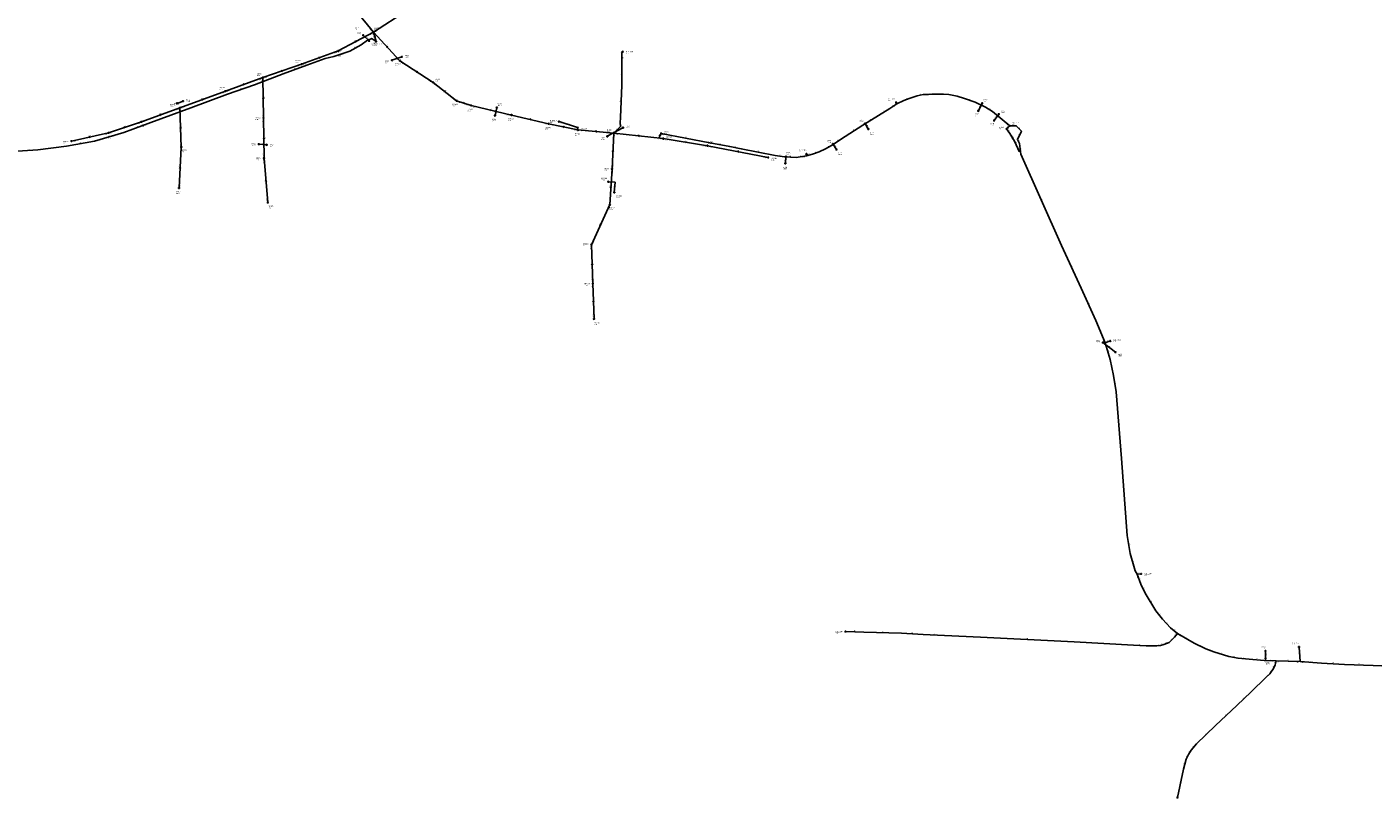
# Model space of a CAD drawing. Header units: metres. Extents: x 179992 to 198392, y 351761 to 369438.
# Tile 177 of 194: x 193626 to 195598, y 363256 to 364384. Entities that reach past the tile are written whole.
import ezdxf

# ---------------------------------------------------------------- set-up
doc = ezdxf.new("R2010")
doc.units = ezdxf.units.M

msp = doc.modelspace()

# ---------------------------------------------------------------- linework, layer by layer
at = {"layer": 'B-WE-RI-DRAINAGE-DRAIN', "linetype": 'Continuous'}
msp.add_lwpolyline([(195019.711, 364261.422), (195025.215, 364272.523)], dxfattribs=at)
at = {"layer": 'B-WE-RI-DRAINAGE-DRAIN_BETON_200', "linetype": 'Continuous'}
for points in [[(194811.987, 364204.929), (194806.703, 364212.929)], [(194737.092, 364184.604), (194738.009, 364194.467)], [(195440.326, 363459.616), (195440.211, 363470.969)]]:
    msp.add_lwpolyline(points, dxfattribs=at)
at = {"layer": 'B-WE-RI-DRAINAGE-DRAIN_BETON_300', "linetype": 'Continuous'}
for points in [[(195042.797, 364247.346), (195049.619, 364256.56)], [(194858.569, 364234.823), (194853.752, 364242.85)]]:
    msp.add_lwpolyline(points, dxfattribs=at)
at = {"layer": 'B-WE-RI-DRAINAGE-DRAIN_BETON_500', "linetype": 'Continuous'}
for points in [[(194127.62, 364363.811), (194118.905, 364372.068)], [(193977.535, 364211.735), (193966.026, 364212.616)]]:
    msp.add_lwpolyline(points, dxfattribs=at)
at = {"layer": 'B-WE-RI-DRAINAGE-DRAIN_BETON_600', "linetype": 'Continuous'}
for points in [[(194161.05, 364335.468), (194175.615, 364340.628)], [(194311.914, 364254.702), (194314.551, 364266.056)], [(194476.336, 364224.206), (194499.272, 364236.821)]]:
    msp.add_lwpolyline(points, dxfattribs=at)
at = {"layer": 'B-WE-RI-DRAINAGE-DRAIN_BETON_700', "linetype": 'Continuous'}
msp.add_lwpolyline([(195201.917, 363922.291), (195220.495, 363908.186)], dxfattribs=at)
at = {"layer": 'B-WE-RI-DRAINAGE-DRAIN_GRES', "linetype": 'Continuous'}
msp.add_lwpolyline([(193846.255, 364272.416), (193855.085, 364275.741)], dxfattribs=at)
at = {"layer": 'B-WE-RI-DRAINAGE-RIOOLPUT_INSPECTIEPUT'}
for centre in [(194118.9, 364372.07), (194127.62, 364363.81), (194161.05, 364335.47), (194175.61, 364340.63), (193855.08, 364275.74), (193846.26, 364272.42), (194311.91, 364254.7), (194314.55, 364266.06), (195019.71, 364261.42), (195025.21, 364272.52), (195049.62, 364256.56), (194499.27, 364236.82), (194853.75, 364242.85), (195042.8, 364247.35), (194476.34, 364224.21), (194858.57, 364234.82), (193966.03, 364212.62), (193977.54, 364211.73), (194806.7, 364212.93), (194811.99, 364204.93), (194737.09, 364184.6), (194738.01, 364194.47), (195201.92, 363922.29), (195220.49, 363908.19), (195440.21, 363470.97), (195440.33, 363459.62)]:
    msp.add_circle(centre, 0.8, dxfattribs=at)
at = {"layer": 'B-WE-RI-HWA-PERCEELAANSLUITLEIDING_PVC_125', "linetype": 'Continuous'}
msp.add_lwpolyline([(194486.573, 364142.047), (194487.784, 364156.921), (194477.883, 364157.699)], dxfattribs=at)
at = {"layer": 'B-WE-RI-HWA-RIOOLLEIDING_PVC_125', "linetype": 'Continuous'}
msp.add_lwpolyline([(194432.877, 364236.719), (194432.909, 364236.967), (194432.876, 364237.065), (194432.794, 364237.147), (194432.697, 364237.197), (194405.628, 364245.703)], dxfattribs=at)
at = {"layer": 'B-WE-RI-HWA-RIOOLPUT_INSPECTIEPUT'}
for centre in [(194405.63, 364245.7), (194432.88, 364236.72), (194477.88, 364157.7), (194486.57, 364142.05)]:
    msp.add_circle(centre, 0.8, dxfattribs=at)
at = {"layer": 'B-WE-RI-PERSLEIDING-POMPPUT'}
for centre in [(194899.4, 364273.74), (194768.03, 364198.33), (195212.81, 363924.59), (195258, 363583.7), (194825.09, 363499.27), (195489.3, 363476.71), (195311.3, 363256.42)]:
    msp.add_circle(centre, 0.8, dxfattribs=at)
at = {"layer": 'B-WE-RI-PERSLEIDING_PP_200', "linetype": 'Continuous'}
msp.add_lwpolyline([(194551.756, 364221.506), (194555.22, 364228.34)], dxfattribs=at)
at = {"layer": 'B-WE-RI-PERSLEIDING_PP_50', "linetype": 'Continuous'}
for points in [[(194498.8, 364347.98), (194497.583, 364346), (194497.61, 364331.455), (194497.61, 364298.856), (194495.856, 364251.766), (194495.1, 364243.67), (194495.802, 364238.489), (194485.98, 364228.93)], [(194825.09, 363499.27), (194852.095, 363498.562), (194907.018, 363496.765), (194939.098, 363495.226), (194970.153, 363493.429), (195022.765, 363491.119), (195160.071, 363484.446), (195246.817, 363479.314), (195265.296, 363478.544), (195281.208, 363478.544), (195286.341, 363479.057), (195291.217, 363480.597), (195298.917, 363483.42), (195307.129, 363491.119), (195311.49, 363496.25)], [(195455.98, 363456.3), (195454.188, 363450.398), (195451.878, 363445.008), (195446.745, 363437.309), (195440.329, 363431.406), (195419.284, 363410.874), (195397.982, 363390.856), (195367.185, 363361.855), (195338.953, 363334.907), (195331.511, 363325.925), (195327.404, 363319.508), (195324.068, 363312.579), (195319.962, 363297.95), (195311.3, 363256.42)]]:
    msp.add_lwpolyline(points, dxfattribs=at)
at = {"layer": 'B-WE-RI-PERSLEIDING_PP_63', "linetype": 'Continuous'}
for points in [[(194900.31, 364271.718), (194910.578, 364276.456), (194918.482, 364279.496), (194930.136, 364283.252), (194939.041, 364285.448), (194946.811, 364285.361), (194951.431, 364285.65), (194960.092, 364286.083), (194968.465, 364285.938), (194976.405, 364285.361), (194988.676, 364282.907), (194999.504, 364279.731), (195014.951, 364273.956), (195030.397, 364266.882), (195040.221, 364260.353), (195065.64, 364239.67)], [(194768.275, 364195.804), (194777.033, 364197.907), (194786.629, 364201.438), (194795.881, 364205.792), (194804.529, 364210.814), (194824.632, 364224.138), (194850.617, 364240.307), (194873.427, 364254.455), (194889.89, 364265.026), (194900.31, 364271.718)], [(194900.31, 364271.718), (194899.4, 364273.74)], [(195065.64, 364239.67), (195075.167, 364239.74), (195082.771, 364231.912), (195076.827, 364219.684), (195079.783, 364213.536), (195081.794, 364197.923), (195141.336, 364064.211), (195170.08, 364001.845), (195191.895, 363954.366), (195205.24, 363922.03)], [(194768.275, 364195.804), (194768.03, 364198.33)]]:
    msp.add_lwpolyline(points, dxfattribs=at)
at = {"layer": 'B-WE-RI-PERSLEIDING_PP_75', "linetype": 'Continuous'}
for points in [[(195205.24, 363922.03), (195212.81, 363924.59)], [(195205.24, 363922.03), (195212.94, 363897.39), (195217.816, 363874.036), (195221.666, 363850.167), (195229.365, 363752.385), (195237.578, 363639.974), (195242.198, 363613.796), (195249.127, 363588.132), (195252.26, 363583.14)], [(195252.26, 363583.14), (195258, 363583.7)], [(195252.26, 363583.14), (195257.597, 363568.626), (195264.013, 363555.537), (195279.668, 363529.873), (195289.421, 363517.554), (195300.97, 363504.978), (195311.49, 363496.25)], [(195311.49, 363496.25), (195335.66, 363482.179), (195352.77, 363473.967), (195364.404, 363469.518), (195386.647, 363462.674), (195399.992, 363460.279), (195416.418, 363458.91), (195438.318, 363456.857), (195455.98, 363456.3)], [(195490.89, 363455.53), (195489.3, 363476.71)], [(195455.98, 363456.3), (195490.89, 363455.53)], [(195490.89, 363455.53), (195522.26, 363452.823), (195555.823, 363451.32), (195597.902, 363449.818), (195647.996, 363447.814), (195679.56, 363450.82)]]:
    msp.add_lwpolyline(points, dxfattribs=at)
at = {"layer": 'B-WE-RI-PERSLEIDING_PP_90', "linetype": 'Continuous'}
msp.add_lwpolyline([(193552.67, 364201.4), (193620.157, 364202.694), (193642.513, 364204.519), (193684.489, 364209.994), (193725.553, 364216.838), (193768.441, 364229.613), (193807.679, 364244.214), (193837.336, 364255.164), (193866.537, 364265.658), (193920.247, 364285.633), (193959.514, 364299.492), (194001.861, 364315.661), (194036.508, 364328.237), (194062.943, 364338.246), (194075.775, 364341.069), (194099.387, 364349.025), (194115.812, 364358.264), (194125.051, 364364.68), (194128.131, 364365.964), (194130.697, 364366.734), (194132.237, 364366.734), (194133.52, 364365.964), (194137.73, 364362.92)], dxfattribs=at)
at = {"layer": 'B-WE-RI-PERSLEIDING_STROMINGSRICHTING'}
msp.add_lwpolyline([(194553.5, 364226.67), (194553.49, 364224.92), (194554.89, 364225.96)], dxfattribs=at)
at = {"layer": 'B-WE-RI-POMPPUT'}
msp.add_circle((194498.8, 364347.98), 0.8, dxfattribs=at)
at = {"layer": 'B-WE-RI-RIOOLLEIDING_PP_50', "linetype": 'Continuous'}
msp.add_lwpolyline([(194555.22, 364228.34), (194626.297, 364214.841), (194655.755, 364209.103), (194672.491, 364205.945), (194721.999, 364196.245), (194735.863, 364193.985), (194752.918, 364193.383), (194768.17, 364195.795)], dxfattribs=at)
at = {"layer": 'B-WE-RI-RIOOLPUT_INSPECTIEPUT'}
for centre in [(195061.05, 364235), (194555.22, 364228.34), (194558.37, 364220.76)]:
    msp.add_circle(centre, 0.8, dxfattribs=at)
at = {"layer": 'B-WE-RI-VWA-POMPPUT'}
for centre in [(194137.73, 364362.92), (195065.64, 364239.67)]:
    msp.add_circle(centre, 0.8, dxfattribs=at)
at = {"layer": 'B-WE-RI-VWA-RIOOLLEIDING', "linetype": 'Continuous'}
for points in [[(194133.97, 364376.68), (194080.52, 364442.01)], [(194133.97, 364376.68), (194182.17, 364407.67)], [(194082.46, 364349.09), (194133.97, 364376.68)], [(194133.97, 364376.68), (194172.72, 364334.81)], [(194137.73, 364362.92), (194133.97, 364376.68)], [(194082.46, 364349.09), (194028.65, 364329.69)], [(194172.72, 364334.81), (194221.38, 364303.04)], [(193971.81, 364310.07), (194028.65, 364329.69)], [(193971.81, 364310.07), (193917.13, 364290.18)], [(193973.03, 364251.25), (193971.81, 364310.07)], [(194221.38, 364303.04), (194255.71, 364276.23)], [(193917.13, 364290.18), (193850.59, 364266.02)], [(194255.71, 364276.23), (194276.84, 364269.37)], [(193794.23, 364245.45), (193850.59, 364266.02)], [(193850.59, 364266.02), (193852.49, 364208.46)], [(194276.84, 364269.37), (194336.1, 364255.32)], [(193794.23, 364245.45), (193745.93, 364229.19)], [(193973.03, 364251.25), (193973.66, 364192.13)], [(194336.1, 364255.32), (194390.42, 364242.57)], [(194390.42, 364242.57), (194433.33, 364233.45)], [(193745.93, 364229.19), (193691.57, 364217.22)], [(194433.33, 364233.45), (194485.98, 364228.93)], [(194485.98, 364228.93), (194483.22, 364176.46)], [(194485.98, 364228.93), (194558.37, 364220.76)], [(194558.37, 364220.76), (194622.92, 364210.44)], [(193852.49, 364208.46), (193849.15, 364148.6)], [(194622.92, 364210.44), (194711.99, 364193.12)], [(193973.66, 364192.13), (193979.28, 364127.27)], [(194483.22, 364176.46), (194480, 364124.19)], [(194480, 364124.19), (194453.1, 364065.57)], [(194453.1, 364065.57), (194455.01, 364008.6)], [(194455.01, 364008.6), (194456.88, 363956.92)]]:
    msp.add_lwpolyline(points, dxfattribs=at)
at = {"layer": 'B-WE-RI-VWA-RIOOLLEIDING_PVC_160', "linetype": 'Continuous'}
for points in [[(195061.052, 364234.998), (195065.64, 364239.67)], [(195072.533, 364217.251), (195066.009, 364228.444), (195061.052, 364234.998)], [(195078.892, 364201.678), (195079.334, 364201.94), (195075.132, 364211.942), (195072.533, 364217.251)]]:
    msp.add_lwpolyline(points, dxfattribs=at)
at = {"layer": 'B-WE-RI-VWA-RIOOLPUT_INSPECTIEPUT'}
for centre in [(194133.97, 364376.68), (194082.46, 364349.09), (194172.72, 364334.81), (194028.65, 364329.69), (193971.81, 364310.07), (194221.38, 364303.04), (193917.13, 364290.18), (194255.71, 364276.23), (193850.59, 364266.02), (194276.84, 364269.37), (194336.1, 364255.32), (193794.23, 364245.45), (193973.03, 364251.25), (194390.42, 364242.57), (193691.57, 364217.22), (193745.93, 364229.19), (194433.33, 364233.45), (194485.98, 364228.93), (193852.49, 364208.46), (194622.92, 364210.44), (193973.66, 364192.13), (194483.22, 364176.46), (194711.99, 364193.12), (193849.15, 364148.6), (193979.28, 364127.27), (194480, 364124.19), (194453.1, 364065.57), (194455.01, 364008.6), (194456.88, 363956.92)]:
    msp.add_circle(centre, 0.8, dxfattribs=at)
at = {"layer": 'B-WE-RI-VWA_STROMINGSRICHTING'}
for points in [[(194106.61, 364362.84), (194108.21, 364362.89), (194107.29, 364361.57)], [(194136.16, 364371.38), (194135.85, 364369.8), (194134.78, 364371)], [(194154.85, 364355.18), (194153.35, 364355.74), (194153.79, 364354.2)], [(194053.96, 364339.58), (194055.55, 364339.39), (194054.44, 364338.22)], [(193998.63, 364320.09), (194000.23, 364319.88), (193999.1, 364318.73)], [(194198.65, 364318.74), (194197.05, 364318.92), (194197.86, 364317.53)], [(193942.87, 364300.31), (193944.47, 364300.12), (193943.36, 364298.96)], [(193882.26, 364278.29), (193883.86, 364278.1), (193882.75, 364276.93)], [(193973.17, 364279.24), (193972.42, 364280.66), (193971.73, 364279.21)], [(194237.85, 364291.09), (194238.54, 364289.64), (194236.97, 364289.95)], [(193820.81, 364255.92), (193822.41, 364255.73), (193821.3, 364254.56)], [(194267.87, 364273.04), (194266.27, 364272.8), (194267.42, 364271.67)], [(194305.23, 364263.38), (194306.47, 364262.34), (194304.9, 364261.98)], [(193768.49, 364237.54), (193770.08, 364237.32), (193768.94, 364236.18)], [(193852.31, 364235.82), (193851.54, 364237.24), (193850.87, 364235.78)], [(194364.83, 364249.32), (194363.26, 364248.95), (194364.5, 364247.91)], [(194413.43, 364238.41), (194411.88, 364238.01), (194413.13, 364237.01)], [(195061.7, 364236.77), (195063.35, 364237.33), (195062.81, 364235.67)], [(193717.19, 364223.6), (193718.75, 364223.2), (193717.5, 364222.19)], [(193974.08, 364220.26), (193973.35, 364221.69), (193972.64, 364220.24)], [(194461.15, 364231.78), (194459.65, 364231.19), (194461.03, 364230.35)], [(194523.69, 364225.4), (194522.17, 364224.84), (194523.53, 364223.97)], [(194592.18, 364216.08), (194590.65, 364215.6), (194591.95, 364214.66)], [(194483.81, 364201.29), (194484.6, 364202.7), (194485.24, 364201.22)], [(194669.01, 364202.21), (194667.46, 364201.78), (194668.73, 364200.8)], [(193850.02, 364177.13), (193850.82, 364178.53), (193851.46, 364177.05)], [(193977.31, 364158.33), (193976.47, 364159.7), (193975.88, 364158.2)], [(194480.8, 364148.93), (194481.61, 364150.33), (194482.24, 364148.84)], [(194465.3, 364093.87), (194466.55, 364094.88), (194466.6, 364093.27)], [(194454.82, 364035.67), (194454.05, 364037.08), (194453.38, 364035.62)], [(194456.72, 363981.35), (194455.95, 363982.76), (194455.28, 363981.29)]]:
    msp.add_lwpolyline(points, dxfattribs=at)

# ---------------------------------------------------------------- texts
at = {"layer": 'B-WE-RI-DRAINAGE_AFM'}
for s, rotation, p in [('500', -43.45, (194122.68, 364369.57)), ('600', 19.51, (194166.6, 364338.27)), ('600', 76.92, (194312.12, 364259.02)), ('300', 63.63, (195021.08, 364265.91)), ('300', -59.03, (194856.03, 364240.59)), ('300', 53.48, (195044.65, 364251.15)), ('600', 28.81, (194486.06, 364230.43)), ('500', -4.38, (193970.28, 364213.09)), ('200', -56.56, (194809.14, 364210.68)), ('200', 84.69, (194736.63, 364188.04)), ('700', -37.21, (195210.42, 363916.81)), ('200', -89.42, (195441.03, 363466.85))]:
    msp.add_text(s, height=1.3, rotation=rotation, dxfattribs=at).set_placement(p)
at = {"layer": 'B-WE-RI-DRAINAGE_PUTDEKSELNIVEAU'}
for p in [(194107.26, 364379.68), (194109.63, 364372.4), (194131.07, 364357.54), (194180.15, 364339.25), (194150.75, 364330.97), (193859.6, 364274.44), (195027.39, 364274.76), (193835.98, 364267.83), (194315.71, 364268.67), (195052.51, 364258.35), (194307.87, 364246.2), (194503.51, 364236.13), (194845.52, 364244.92), (195014.65, 364253.31), (195037.03, 364239.67), (194466.34, 364219.01), (194798.26, 364214.87), (194860.97, 364226.83), (193955.48, 364210.01), (193982.32, 364208.38), (194738.51, 364197.2), (194814.6, 364197.06), (194733.71, 364175.99), (195192.32, 363922.24), (195224.28, 363902.29), (195434.37, 363473.73), (195440.33, 363450.98)]:
    msp.add_text('-999.99', height=1.2, dxfattribs=at).set_placement(p)
at = {"layer": 'B-WE-RI-DRAINAGE_PUTNUMMER'}
for s, p in [('601B', (194107.26, 364381.72)), ('600A', (194109.63, 364374.44)), ('600B', (194131.07, 364359.58)), ('599B', (194150.75, 364333.01)), ('599A', (194180.15, 364341.29)), ('664A', (193859.6, 364276.48)), ('575A', (195027.39, 364276.8)), ('664B', (193835.98, 364269.87)), ('598A', (194315.71, 364270.71)), ('575B', (195014.65, 364255.35)), ('574A', (195052.51, 364260.39)), ('598B', (194307.87, 364248.24)), ('597A', (194503.51, 364238.17)), ('576A', (194845.52, 364246.96)), ('574B', (195037.03, 364241.71)), ('597B', (194466.34, 364221.05)), ('577A', (194798.26, 364216.91)), ('576B', (194860.97, 364228.87)), ('579A', (193955.48, 364212.05)), ('579B', (193982.32, 364210.42)), ('578A', (194738.51, 364199.24)), ('577B', (194814.6, 364199.1)), ('578B', (194733.71, 364178.03)), ('562B', (195192.32, 363924.28)), ('562A', (195224.28, 363904.33)), ('554A', (195434.37, 363475.77)), ('554B', (195440.33, 363453.02))]:
    msp.add_text(s, height=1.8, dxfattribs=at).set_placement(p)
at = {"layer": 'B-WE-RI-HWA_AFM'}
for rotation, p in [(-17.44, (194417.91, 364242.65)), (-4.49, (194481.33, 364158.22)), (85.35, (194486.27, 364147.97))]:
    msp.add_text('125', height=1.3, rotation=rotation, dxfattribs=at).set_placement(p)
at = {"layer": 'B-WE-RI-HWA_BOB'}
msp.add_text('25.50', height=1.2, rotation=-17.44, dxfattribs=at).set_placement((194407, 364243.39))
at = {"layer": 'B-WE-RI-HWA_PUTDEKSELNIVEAU'}
for p in [(194392.42, 364244.25), (194437.42, 364232.22), (194466.84, 364159.82), (194488.9, 364134.01)]:
    msp.add_text('-999.99', height=1.2, dxfattribs=at).set_placement(p)
at = {"layer": 'B-WE-RI-HWA_PUTNUMMER'}
for s, p in [('BR645U', (194392.42, 364246.29)), ('BR645F', (194437.42, 364234.26)), ('UB0001', (194466.84, 364161.86)), ('AS0003', (194488.9, 364136.05))]:
    msp.add_text(s, height=1.8, dxfattribs=at).set_placement(p)
at = {"layer": 'B-WE-RI-PERSLEIDING_AFM'}
for s, rotation, p in [('90', 29.36, (194106.31, 364353.84)), ('90', 22.63, (194125.34, 364365.63)), ('90', -35.87, (194135.24, 364365.66)), ('90', 12.41, (194068.18, 364340.2)), ('50', 58.42, (194496.98, 364346.53)), ('50', -89.89, (194498.37, 364339.75)), ('90', 19.95, (194017.94, 364322.33)), ('50', 90, (194496.83, 364314.12)), ('90', 19.44, (193938.63, 364292.95)), ('50', 87.87, (194495.92, 364274.31)), ('63', 21.04, (194913.28, 364278.32)), ('63', 13.85, (194933.39, 364284.85)), ('63', 3.58, (194948.05, 364286.22)), ('63', -0.99, (194963.25, 364286.81)), ('63', -11.31, (194981.68, 364285.11)), ('63', -20.5, (195006.54, 364277.95)), ('90', 19.77, (193850.69, 364260.8)), ('63', 32.7, (194880.36, 364259.84)), ('63', 32.71, (194893.8, 364268.47)), ('63', -65.77, (194900.15, 364273.98)), ('63', -33.61, (195034.88, 364264.84)), ('90', 20.41, (193786.82, 364237.26)), ('50', 84.67, (194494.61, 364246.76)), ('50', -82.28, (194496.09, 364242.23)), ('63', 31.81, (194860.71, 364247.48)), ('63', 0.42, (195069.35, 364240.5)), ('63', -45.83, (195078.81, 364237.11)), ('50', 44.22, (194489.6, 364233.56)), ('200', 63.12, (194552.09, 364223.88)), ('63', 33.54, (194813.29, 364217.56)), ('63', 31.89, (194836.32, 364232.32)), ('63', 64.08, (195078.64, 364225.22)), ('63', -64.32, (195078.56, 364217.9)), ('90', 4.67, (193630.23, 364204.28)), ('90', 9.46, (193703.86, 364214.02)), ('63', -84.46, (194768.84, 364198.17)), ('63', 13.5, (194771.46, 364197.35)), ('63', 20.2, (194780.59, 364200.08)), ('63', 25.2, (194789.98, 364203.89)), ('63', 30.14, (194798.91, 364208.46)), ('63', -82.66, (195081.41, 364206.85)), ('63', -66, (195111.85, 364132.32)), ('63', -65.26, (195155.97, 364034.3)), ('63', -65.32, (195181.26, 363979.36)), ('63', -67.57, (195198.89, 363939.45)), ('75', 18.68, (195207.8, 363923.71)), ('75', -72.65, (195209.53, 363910.95)), ('75', -78.21, (195215.92, 363886.91)), ('75', -80.84, (195220.33, 363863.25)), ('75', -85.5, (195226.22, 363802.37)), ('75', -85.82, (195234.17, 363697.28)), ('75', -79.99, (195240.47, 363628.04)), ('75', -74.89, (195246.14, 363602.17)), ('75', -57.89, (195250.8, 363586.91)), ('75', 5.57, (195254.02, 363584.09)), ('75', -69.81, (195255.29, 363577.11)), ('75', -63.89, (195261.06, 363563.37)), ('75', -58.62, (195271.96, 363544)), ('75', -51.63, (195284.52, 363525.02)), ('75', -47.44, (195295.07, 363512.59)), ('50', -1.5, (194837.57, 363499.72)), ('50', -1.87, (194878.54, 363498.47)), ('50', -2.75, (194922.07, 363496.84)), ('50', -3.31, (194953.64, 363495.15)), ('50', -2.51, (194995.46, 363493.09)), ('50', -2.78, (195090.43, 363488.62)), ('50', 43.15, (195301.72, 363487.13)), ('75', -39.68, (195305.94, 363501.88)), ('50', 49.64, (195308.05, 363493.41)), ('75', -30.21, (195323.06, 363490.42)), ('50', -3.39, (195202.45, 363482.72)), ('50', -2.39, (195255.05, 363479.75)), ('50', 5.71, (195282.67, 363479.49)), ('50', 17.53, (195287.56, 363480.24)), ('50', 20.13, (195293.83, 363482.39)), ('75', -25.64, (195343.62, 363479.2)), ('75', -20.93, (195357.9, 363472.85)), ('75', -17.1, (195374.76, 363467.15)), ('75', -85.71, (195490.79, 363467.21)), ('75', -10.17, (195392.42, 363462.42)), ('75', -4.76, (195407.24, 363460.46)), ('75', -5.36, (195426.42, 363458.75)), ('75', -1.81, (195446.13, 363457.4)), ('50', 66.8, (195451.91, 363447.03)), ('50', 73.11, (195454.03, 363452.57)), ('75', -1.26, (195472.41, 363456.72)), ('75', -4.93, (195505.61, 363455.06)), ('75', -2.56, (195538.05, 363452.87)), ('75', -2.04, (195575.84, 363451.37)), ('50', 42.62, (195442.24, 363434.2)), ('50', 56.31, (195448.09, 363440.71)), ('50', 44.29, (195428.52, 363420.96)), ('50', 43.22, (195407.34, 363400.72)), ('50', 43.28, (195381.29, 363376.19)), ('50', 43.67, (195351.77, 363348.22)), ('50', 50.36, (195333.98, 363330.09)), ('50', 64.29, (195324.58, 363315.43)), ('50', 57.38, (195328.23, 363322.26)), ('50', 74.32, (195320.98, 363304.46)), ('50', 78.22, (195314.64, 363276.32))]:
    msp.add_text(s, height=1.3, rotation=rotation, dxfattribs=at).set_placement(p)
for s, p in [('90', (194130.42, 364367.5)), ('50', (195272.2, 363479.31))]:
    msp.add_text(s, height=1.3, dxfattribs=at).set_placement(p)
at = {"layer": 'B-WE-RI-PERSLEIDING_BOB'}
for s, rotation, p in [('0.00', 32.71, (194896.37, 364267.05)), ('0.10', 24.77, (194902.88, 364270.92)), ('0.00', -39.13, (195059.97, 364241.96)), ('0.00', 44.22, (194488.67, 364229.03)), ('0.00', -67.57, (195201.35, 363926.74)), ('0.00', -72.65, (195204.12, 363919.58)), ('0.00', -69.81, (195251.26, 363580.64)), ('0.00', -39.68, (195305.85, 363498.59)), ('0.00', -30.21, (195312.31, 363493.69)), ('0.00', -1.81, (195450.09, 363454.68)), ('0.00', -1.26, (195457.94, 363454.46)), ('0.00', -1.26, (195485.01, 363453.86)), ('0.00', -85.71, (195488.66, 363461.22)), ('0.00', -4.93, (195492.73, 363453.56))]:
    msp.add_text(s, height=1.2, rotation=rotation, dxfattribs=at).set_placement(p)
at = {"layer": 'B-WE-RI-PERSLEIDING_PUTDEKSELNIVEAU'}
for s, p in [('27.18', (194887.29, 364276.05)), ('27.26', (194757.45, 364201.06)), ('27.41', (195217.38, 363923.13)), ('28.11', (195262.78, 363581.18)), ('28.17', (194810.21, 363496.33)), ('28.19', (195478.8, 363479.45))]:
    msp.add_text(s, height=1.2, dxfattribs=at).set_placement(p)
at = {"layer": 'B-WE-RI-PERSLEIDING_PUTNUMMER'}
for s, p in [('G13_31C', (194887.29, 364278.09)), ('G13_31A', (194757.45, 364203.1)), ('G13_31D', (195217.38, 363925.17)), ('G13_30A', (195262.78, 363583.22)), ('G13_29A', (194810.21, 363498.37)), ('G13_27A', (195478.8, 363481.49))]:
    msp.add_text(s, height=1.8, dxfattribs=at).set_placement(p)
at = {"layer": 'B-WE-RI-VWA_AFM'}
for s, rotation, p in [('200', 28.17, (194106.48, 364362.81)), ('200', -74.72, (194136.19, 364371.52)), ('200', -47.22, (194152.85, 364357.44)), ('200', 19.83, (194053.83, 364339.58)), ('200', 19.04, (193998.51, 364320.11)), ('200', -33.14, (194196.16, 364320.43)), ('200', 19.99, (193942.73, 364300.33)), ('200', 19.96, (193882.12, 364278.3)), ('200', -88.81, (193973.17, 364282.23)), ('200', -37.99, (194237.79, 364291.21)), ('200', 20.05, (193820.67, 364255.95)), ('200', -17.99, (194265.04, 364274.02)), ('200', -13.34, (194305.13, 364263.48)), ('200', 18.61, (193768.34, 364237.55)), ('200', -88.11, (193852.28, 364238.84)), ('200', -13.21, (194361.93, 364250.04)), ('200', -12, (194410.51, 364239.08)), ('160', 45.52, (195061.69, 364236.77)), ('200', 12.42, (193717.05, 364223.64)), ('200', -89.39, (193974.11, 364223.26)), ('200', -4.91, (194458.18, 364232.09)), ('200', -6.44, (194520.71, 364225.81)), ('200', -9.08, (194589.22, 364216.61)), ('160', -52.9, (195063.22, 364233.44)), ('160', -59.76, (195069.16, 364224.58)), ('160', -63.92, (195073.84, 364216.34)), ('200', 86.99, (194483.74, 364201.17)), ('200', -11, (194666.07, 364202.86)), ('160', -67.21, (195077.34, 364208.68)), ('200', 86.81, (193849.94, 364177.01)), ('200', -85.05, (193977.11, 364161.32)), ('200', 86.47, (194480.74, 364148.8)), ('200', 65.35, (194465.18, 364093.79)), ('200', -88.08, (194454.8, 364038.68)), ('200', -87.93, (194456.65, 363984.34))]:
    msp.add_text(s, height=1.3, rotation=rotation, dxfattribs=at).set_placement(p)
at = {"layer": 'B-WE-RI-VWA_BOB'}
for s, rotation, p in [('26.60', -50.71, (194128.27, 364380.8)), ('24.75', 28.17, (194128.83, 364371.88)), ('25.46', -74.72, (194132.76, 364374.28)), ('23.46', -47.22, (194134.01, 364373.99)), ('23.46', 32.74, (194136.63, 364376.25)), ('24.50', -74.72, (194134.2, 364369.01)), ('24.95', 19.83, (194076.67, 364345.09)), ('24.95', 28.17, (194085.07, 364348.45)), ('23.83', -47.22, (194166.78, 364338.58)), ('25.15', 19.04, (194022.81, 364325.77)), ('25.15', 19.83, (194031.14, 364328.68)), ('23.83', -33.14, (194173.41, 364332.21)), ('25.46', 19.99, (193966.03, 364306.05)), ('25.46', -88.81, (193970.05, 364308.03)), ('25.46', 19.04, (193974.29, 364309.02)), ('24.54', -33.14, (194214.7, 364305.25)), ('24.54', -37.99, (194221.85, 364300.39)), ('25.76', 19.96, (193911.35, 364286.17)), ('25.76', 19.99, (193919.62, 364289.17)), ('24.40', -37.99, (194249.24, 364279)), ('-1.84', 20.05, (193844.82, 364262)), ('25.92', -88.11, (193848.86, 364263.96)), ('25.91', 19.96, (193853.08, 364265.01)), ('25.60', -88.81, (193971.09, 364258.01)), ('24.40', -17.99, (194257.06, 364273.9)), ('25.07', -17.99, (194269.82, 364269.76)), ('25.07', -13.34, (194278.37, 364267.16)), ('25.00', -13.34, (194329.07, 364255.14)), ('25.96', 18.61, (193788.36, 364241.57)), ('26.03', 20.05, (193796.73, 364244.44)), ('25.60', -89.39, (193971.25, 364249.23)), ('25.00', -13.21, (194337.64, 364253.11)), ('25.14', -13.21, (194383.39, 364242.37)), ('25.14', -12, (194392, 364240.39)), ('26.24', 12.42, (193693.91, 364215.89)), ('26.06', 12.42, (193739.68, 364225.97)), ('26.06', 18.61, (193748.4, 364228.12)), ('25.19', -12, (194426.3, 364233.1)), ('25.19', -4.91, (194435.17, 364231.49)), ('25.40', -4.91, (194479.05, 364227.72)), ('26.35', 86.99, (194487.42, 364222.04)), ('25.40', -6.44, (194487.77, 364226.92)), ('25.54', -6.44, (194551.41, 364219.73)), ('25.54', -9.08, (194560.06, 364218.67)), ('0.20', -59.76, (195068.04, 364221.39)), ('25.98', -88.11, (193850.47, 364215.2)), ('25.98', 86.81, (193853.91, 364201.57)), ('25.77', -89.39, (193971.79, 364198.91)), ('25.73', -9.08, (194615.92, 364209.74)), ('25.73', -11, (194624.54, 364208.29)), ('25.77', -85.05, (193972.04, 364189.98)), ('26.44', 86.99, (194485.12, 364178.36)), ('25.92', -11, (194704.97, 364192.65)), ('26.44', 86.47, (194484.6, 364169.56)), ('26.17', 86.81, (193851.06, 364150.5)), ('26.13', -85.05, (193976.9, 364133.89)), ('26.49', 65.35, (194478.8, 364117.26)), ('26.49', 86.47, (194481.92, 364126.08)), ('26.56', -88.08, (194451.37, 364063.51)), ('26.56', 65.35, (194455.57, 364066.64)), ('26.76', -88.08, (194452.98, 364015.34)), ('26.76', -87.93, (194453.28, 364006.54)), ('27.01', -87.93, (194454.84, 363963.65))]:
    msp.add_text(s, height=1.2, rotation=rotation, dxfattribs=at).set_placement(p)
at = {"layer": 'B-WE-RI-VWA_PUTDEKSELNIVEAU'}
for s, p in [('27.99', (194134.8, 364379.37)), ('27.72', (194134.34, 364356.59)), ('27.93', (194082.13, 364341.36)), ('27.93', (194019.89, 364332.19)), ('27.68', (194165.97, 364327.35)), ('27.79', (193963.05, 364312.57)), ('27.72', (194224.2, 364304.88)), ('27.75', (193908.37, 364292.68)), ('27.72', (193841.83, 364268.52)), ('27.72', (194249.86, 364268.15)), ('27.43', (194271.92, 364260.92)), ('27.81', (193794.15, 364237.71)), ('27.69', (193961.03, 364248.23)), ('27.29', (194331.34, 364246.82)), ('27.05', (195069.03, 364241.02)), ('27.80', (193745.68, 364221.46)), ('27.27', (194385.74, 364234.05)), ('27.34', (194429.06, 364224.86)), ('27.36', (194475.76, 364230.62)), ('27.93', (193679.67, 364213.28)), ('27.68', (193852.32, 364200.72)), ('27.15', (194623.84, 364213.11)), ('27.76', (193961.66, 364189.02)), ('27.22', (194716.69, 364189.18)), ('27.54', (194471.23, 364173.85)), ('999.99', (193845.22, 364139.97)), ('27.68', (193979.61, 364118.64)), ('999.99', (194479.17, 364116.52)), ('27.90', (194441.2, 364063.63)), ('28.14', (194443.01, 364005.49)), ('28.36', (194457.05, 363948.28))]:
    msp.add_text(s, height=1.2, dxfattribs=at).set_placement(p)
at = {"layer": 'B-WE-RI-VWA_PUTNUMMER'}
for s, p in [('BR633', (194134.8, 364381.41)), ('DG16_01A', (194134.34, 364358.63)), ('BR666', (194019.89, 364334.23)), ('BR665', (194082.13, 364343.4)), ('BR667', (193963.05, 364314.61)), ('BR631', (194165.97, 364329.39)), ('BR668', (193908.37, 364294.72)), ('BR641', (194224.2, 364306.92)), ('BR669', (193841.83, 364270.56)), ('BR642', (194249.86, 364270.19)), ('BR643', (194271.92, 364262.96)), ('BR670', (193794.15, 364239.75)), ('BR673', (193961.03, 364250.27)), ('BR644', (194331.34, 364248.86)), ('BR645', (194385.74, 364236.09)), ('G13_31B', (195069.03, 364243.06)), ('BR672', (193679.67, 364215.32)), ('BR671', (193745.68, 364223.5)), ('BR646', (194429.06, 364226.9)), ('BR647', (194475.76, 364232.66)), ('BR649', (194623.84, 364215.15)), ('BR676', (193852.32, 364202.76)), ('BR674', (193961.66, 364191.06)), ('BR651', (194471.23, 364175.89)), ('BR650', (194716.69, 364191.22)), ('BR677', (193845.22, 364142.01)), ('BR675', (193979.61, 364120.68)), ('BR652', (194479.17, 364118.56)), ('BR653', (194441.2, 364065.67)), ('BR654', (194443.01, 364007.53)), ('BR655', (194457.05, 363950.32))]:
    msp.add_text(s, height=1.8, dxfattribs=at).set_placement(p)
at = {"layer": 'B-WE-RI_AFM'}
for rotation, p in [(-10.75, (194589.9, 364222.55)), (-11.02, (194640.16, 364212.92)), (-10.69, (194663.25, 364208.49)), (-11.09, (194696.38, 364202.05)), (-9.26, (194728.03, 364196.05)), (8.99, (194759.39, 364195.21)), (-2.02, (194743.37, 364194.5))]:
    msp.add_text('50', height=1.3, rotation=rotation, dxfattribs=at).set_placement(p)
at = {"layer": 'B-WE-RI_BOB'}
for rotation, p in [(-10.75, (194556.85, 364226.2)), (8.99, (194762.68, 364193.1))]:
    msp.add_text('0.00', height=1.2, rotation=rotation, dxfattribs=at).set_placement(p)
at = {"layer": 'B-WE-RI_PUTDEKSELNIVEAU'}
for s, p in [('27.37', (194503.6, 364345.04)), ('27.11', (194559.38, 364227.8)), ('27.11', (194562.53, 364220.22)), ('0.00', (195049.7, 364234.46))]:
    msp.add_text(s, height=1.2, dxfattribs=at).set_placement(p)
at = {"layer": 'B-WE-RI_PUTNUMMER'}
for s, p in [('G13_31E', (194503.6, 364347.08)), ('DRT63', (195049.7, 364236.5)), ('DR66', (194559.38, 364229.84)), ('BR648', (194562.53, 364222.26))]:
    msp.add_text(s, height=1.8, dxfattribs=at).set_placement(p)

doc.saveas('drawing.dxf')
